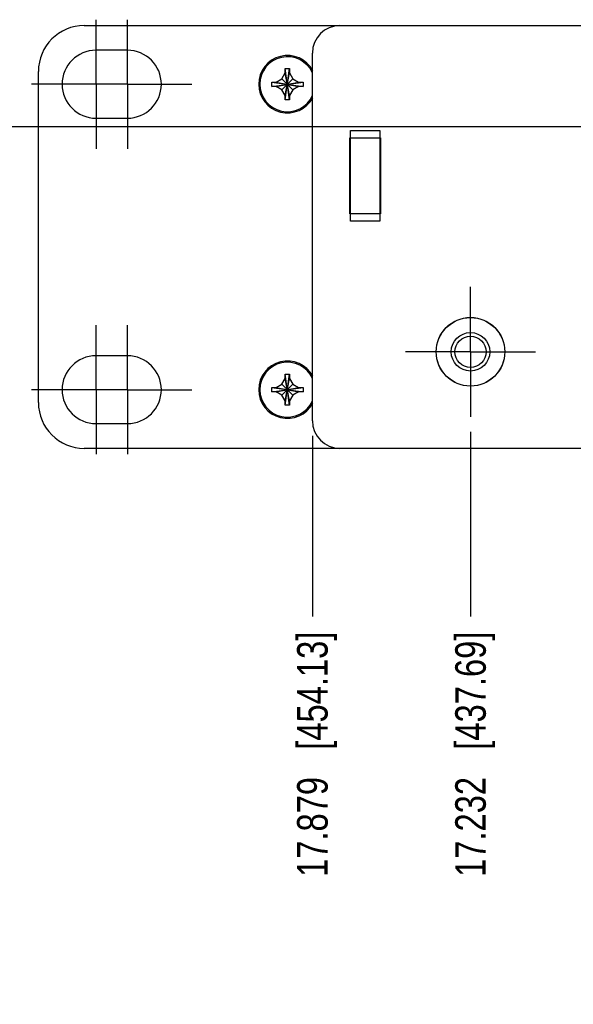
# Model space of a CAD drawing. Header units: inches. Extents: x 0 to 34, y 0 to 22.
# Tile 3 of 35: x 3 to 5.3, y 12.6 to 16.6. Entities that reach past the tile are written whole.
import ezdxf

# ---------------------------------------------------------------- set-up
doc = ezdxf.new("R2010")
doc.units = ezdxf.units.IN
doc.header["$LTSCALE"] = 1.87
doc.header["$MEASUREMENT"] = 0
doc.linetypes.add('CENTER', pattern=[0.6, 0.375, -0.075, 0.075, -0.075])
doc.layers.get('0').update_dxf_attribs({"linetype": 'CONTINUOUS'})
doc.layers.add('02___PRT_ALL_AXES', color=7, linetype='CONTINUOUS')
doc.layers.add('DIMENSIONS', color=7, linetype='CONTINUOUS')
doc.styles.get("Standard").update_dxf_attribs({"font": 'txt', "width": 0.8})
doc.dimstyles.new('DIMSTYLE_2', dxfattribs={"dimtxt": 0.125, "dimasz": 0.18, "dimexe": 0.125, "dimexo": 0.0625, "dimgap": 0.03125, "dimtad": 0, "dimtih": 1, "dimtoh": 1, "dimdec": 3, "dimzin": 4, "dimdsep": 46, "dimtxsty": 'STANDARD', "dimblk": '_FILLED', "dimblk1": '_FILLED', "dimblk2": '_FILLED', "dimcen": 0.09, "dimadec": 0, "dimazin": 0, "dimtp": 0.001, "dimtm": 0.001, "dimtfac": 1, "dimtdec": 3, "dimtofl": 0, "dimtmove": 0, "dimatfit": 3, "dimldrblk": '_FILLED', "dimfxl": 1, "dimtolj": 1, "dimtzin": 4, "dimarcsym": 0})

# ---------------------------------------------------------------- blocks, each defined once
blk = doc.blocks.new('*D16')
at = {"layer": 'DIMENSIONS', "color": 2, "linetype": 'CONTINUOUS'}
blk.add_line((4.8852, 14.9083), (4.8852, 14.1538), dxfattribs=at)
at = {"layer": 'DIMENSIONS', "color": 2, "linetype": 'CONTINUOUS', "insert": (4.8227, 14.0913), "char_height": 0.125, "width": 1.525, "attachment_point": 3, "rotation": 90, "line_spacing_factor": 0.9}
blk.add_mtext('17.232{\\Ftxt.shx;\\W1.000000;\\H0.125000; }[437.69]', dxfattribs=at)
blk = doc.blocks.new('_FILLED')
at = {"color": 0, "linetype": 'BYBLOCK'}
blk.add_solid([(0, 0), (-1, 0.174), (-1, -0.174)], dxfattribs=at)
blk = doc.blocks.new('*D17')
at = {"layer": 'DIMENSIONS', "color": 2, "linetype": 'CONTINUOUS'}
blk.add_line((4.2382, 14.8918), (4.2382, 14.1538), dxfattribs=at)
at = {"layer": 'DIMENSIONS', "color": 2, "linetype": 'CONTINUOUS', "insert": (4.1757, 14.0913), "char_height": 0.125, "width": 1.525, "attachment_point": 3, "rotation": 90, "line_spacing_factor": 0.9}
blk.add_mtext('17.879{\\Ftxt.shx;\\W1.000000;\\H0.125000; }[454.13]', dxfattribs=at)
blk = doc.blocks.new('*D21')
at = {"layer": 'DIMENSIONS', "color": 2, "linetype": 'CONTINUOUS'}
blk.add_line((5.3903, 16.1563), (2.4334, 16.1563), dxfattribs=at)
at = {"layer": 'DIMENSIONS', "color": 2, "linetype": 'CONTINUOUS', "insert": (2.3709, 16.2188), "char_height": 0.125, "width": 1.225, "attachment_point": 3, "line_spacing_factor": 0.9}
blk.add_mtext('1.315{\\Ftxt.shx;\\W1.000000;\\H0.125000; }[33.4]', dxfattribs=at)

msp = doc.modelspace()

# ---------------------------------------------------------------- linework, layer by layer
at = {"color": 7, "linetype": 'CONTINUOUS'}
for p, q in [((3.3047, 16.5713), (21.9297, 16.5713)), ((4.2382, 14.9543), (4.2382, 16.4583)), ((3.1172, 15.0288), (3.1172, 16.3838)), ((4.1135, 16.3539), (4.127, 16.3773)), ((4.127, 16.3773), (4.127, 16.3953)), ((4.127, 16.2673), (4.145, 16.3953)), ((4.145, 16.2673), (4.127, 16.3953)), ((4.127, 16.3953), (4.145, 16.3953)), ((4.127, 16.2853), (4.145, 16.3773)), ((4.145, 16.2853), (4.127, 16.3773)), ((4.145, 16.3953), (4.145, 16.3773)), ((4.145, 16.3773), (4.1586, 16.3539)), ((4.072, 16.3223), (4.072, 16.3403)), ((4.072, 16.3403), (4.2, 16.3223)), ((4.072, 16.3403), (4.09, 16.3403)), ((4.072, 16.3223), (4.2, 16.3403)), ((4.09, 16.3223), (4.072, 16.3223)), ((4.09, 16.3403), (4.1135, 16.3539)), ((4.09, 16.3403), (4.182, 16.3223)), ((4.09, 16.3223), (4.182, 16.3403)), ((4.1135, 16.3088), (4.09, 16.3223)), ((4.1135, 16.3088), (4.1586, 16.3539)), ((4.1586, 16.3088), (4.1135, 16.3539)), ((4.1586, 16.3539), (4.182, 16.3403)), ((4.182, 16.3223), (4.1586, 16.3088)), ((4.182, 16.3403), (4.2, 16.3403)), ((4.2, 16.3223), (4.182, 16.3223)), ((4.2, 16.3403), (4.2, 16.3223)), ((4.127, 16.2853), (4.1135, 16.3088)), ((4.127, 16.2673), (4.127, 16.2853)), ((4.1586, 16.3088), (4.145, 16.2853)), ((4.145, 16.2853), (4.145, 16.2673)), ((4.145, 16.2673), (4.127, 16.2673)), ((4.3937, 15.7713), (4.3937, 16.1413)), ((4.3937, 16.1413), (4.5147, 16.1413)), ((4.5147, 16.1413), (4.5147, 15.7713)), ((4.3917, 15.8003), (4.3917, 16.1123)), ((4.3917, 16.1123), (4.5167, 16.1123)), ((4.5167, 16.1123), (4.5167, 15.8003)), ((4.5167, 15.8003), (4.3917, 15.8003)), ((4.5147, 15.7713), (4.3937, 15.7713)), ((4.1135, 15.1039), (4.127, 15.1273)), ((4.127, 15.1273), (4.127, 15.1453)), ((4.127, 15.0173), (4.145, 15.1453)), ((4.145, 15.0173), (4.127, 15.1453)), ((4.127, 15.1453), (4.145, 15.1453)), ((4.127, 15.0353), (4.145, 15.1273)), ((4.145, 15.0353), (4.127, 15.1273)), ((4.145, 15.1453), (4.145, 15.1273)), ((4.145, 15.1273), (4.1586, 15.1039)), ((4.072, 15.0723), (4.072, 15.0903)), ((4.072, 15.0903), (4.2, 15.0723)), ((4.072, 15.0903), (4.09, 15.0903)), ((4.072, 15.0723), (4.2, 15.0903)), ((4.09, 15.0723), (4.072, 15.0723)), ((4.09, 15.0903), (4.1135, 15.1039)), ((4.09, 15.0903), (4.182, 15.0723)), ((4.09, 15.0723), (4.182, 15.0903)), ((4.1135, 15.0588), (4.09, 15.0723)), ((4.1586, 15.0588), (4.1135, 15.1039)), ((4.1135, 15.0588), (4.1586, 15.1039)), ((4.1586, 15.1039), (4.182, 15.0903)), ((4.182, 15.0723), (4.1586, 15.0588)), ((4.182, 15.0903), (4.2, 15.0903)), ((4.2, 15.0723), (4.182, 15.0723)), ((4.2, 15.0903), (4.2, 15.0723)), ((4.127, 15.0353), (4.1135, 15.0588)), ((4.127, 15.0173), (4.127, 15.0353)), ((4.1586, 15.0588), (4.145, 15.0353)), ((4.145, 15.0353), (4.145, 15.0173)), ((4.145, 15.0173), (4.127, 15.0173)), ((21.9297, 14.8413), (3.3047, 14.8413))]:
    msp.add_line(p, q, dxfattribs=at)
for radius in [0.1402, 0.0787, 0.0636]:
    msp.add_circle((4.8852, 15.2363), radius, dxfattribs=at)
for centre, radius, start, end in [((3.3047, 16.3838), 0.1875, 90, 180), ((4.3512, 16.4583), 0.113, 90, 180), ((4.136, 16.3313), 0.1125, 24.5575, 335.4425), ((4.136, 15.0813), 0.1125, 24.5575, 335.4425), ((3.3047, 15.0288), 0.1875, 180, 270), ((4.3512, 14.9543), 0.113, 180, 270)]:
    msp.add_arc(centre, radius, start, end, dxfattribs=at)
at = {"layer": '02___PRT_ALL_AXES', "color": 7, "linetype": 'CENTER'}
for p, q in [((3.3532, 16.3313), (3.3532, 16.5953)), ((3.4812, 16.3313), (3.4812, 16.5953)), ((3.2172, 16.3313), (3.0892, 16.3313)), ((3.4812, 16.3313), (3.2172, 16.3313)), ((3.3532, 16.3313), (3.3532, 16.0673)), ((3.4812, 16.3313), (3.4812, 16.0673)), ((3.4812, 16.3313), (3.6172, 16.3313)), ((3.6172, 16.3313), (3.7452, 16.3313)), ((4.8852, 15.2363), (4.8852, 15.5018)), ((3.3532, 15.0813), (3.3532, 15.3453)), ((3.4812, 15.0813), (3.4812, 15.3453)), ((4.8852, 15.2363), (4.6197, 15.2363)), ((4.8852, 15.2363), (4.8852, 14.9708)), ((4.8852, 15.2363), (5.1507, 15.2363)), ((3.2172, 15.0813), (3.0892, 15.0813)), ((3.4812, 15.0813), (3.2172, 15.0813)), ((3.3532, 15.0813), (3.3532, 14.8173)), ((3.4812, 15.0813), (3.4812, 14.8173)), ((3.4812, 15.0813), (3.6172, 15.0813)), ((3.6172, 15.0813), (3.7452, 15.0813))]:
    msp.add_line(p, q, dxfattribs=at)
at = {"layer": '02___PRT_ALL_AXES', "color": 7, "linetype": 'CONTINUOUS'}
for p, q in [((3.4812, 16.4703), (3.3532, 16.4703)), ((3.3532, 16.1923), (3.4812, 16.1923)), ((4.3932, 16.0123), (4.3937, 16.0123)), ((4.5147, 15.9988), (4.5167, 15.9968)), ((4.5147, 15.9138), (4.5167, 15.9158)), ((4.5147, 15.9133), (4.5167, 15.9153)), ((4.3932, 15.9003), (4.3937, 15.9003)), ((4.3932, 15.8998), (4.3937, 15.8998)), ((3.4812, 15.2203), (3.3532, 15.2203)), ((3.3532, 14.9423), (3.4812, 14.9423))]:
    msp.add_line(p, q, dxfattribs=at)
msp.add_circle((4.8852, 15.2363), 0.1405, dxfattribs=at)
for centre, radius, start, end in [((3.3532, 16.3313), 0.139, 90, 270), ((3.4812, 16.3313), 0.139, 270, 90), ((4.136, 16.3313), 0.1175, 28.042, 331.958), ((3.3532, 15.0813), 0.139, 90, 270), ((3.4812, 15.0813), 0.139, 270, 90), ((4.136, 15.0813), 0.1175, 28.042, 331.958)]:
    msp.add_arc(centre, radius, start, end, dxfattribs=at)

# ---------------------------------------------------------------- dimensions: what is measured, and where the dimension line sits
at = {"layer": 'DIMENSIONS', "color": 2, "linetype": 'CONTINUOUS'}
for feature_location, offset, dtype, origin, picture, middle in [((5.3903, 16.1563), (-2.9569, 0), 0, (5.4528, 14.8413), '*D21', (1.7584, 16.1563)), ((4.2382, 14.8918), (0, -0.738), 1, (22.1172, 14.9543), '*D17', (4.2382, 13.3288)), ((4.8852, 14.9083), (0, -0.7545), 1, (22.1172, 14.9708), '*D16', (4.8852, 13.3288))]:
    dim = msp.add_ordinate_dim(feature_location=feature_location, offset=offset, dtype=dtype, origin=origin, dimstyle='DIMSTYLE_2', dxfattribs=at)
    dim.commit()
    dim.dimension.update_dxf_attribs({"geometry": picture, "text_midpoint": middle})

doc.saveas('drawing.dxf')
